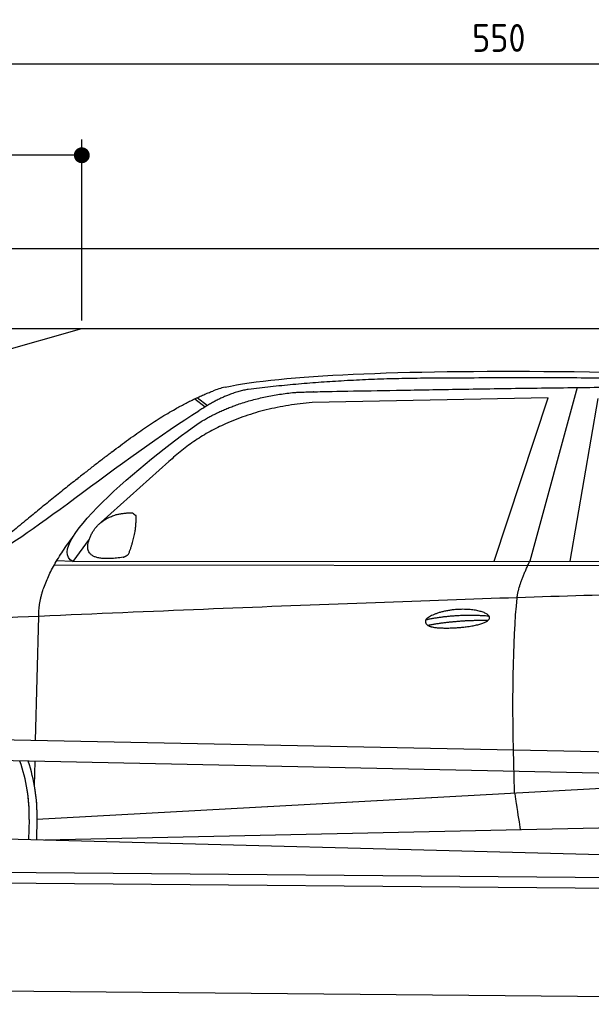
# Model space of a CAD drawing. Header units: millimetres. Extents: x -411 to 6777, y 0 to 7177.
# Tile 4 of 6: x 1744 to 3183, y 4700 to 7177. Entities that reach past the tile are written whole.
import ezdxf

# ---------------------------------------------------------------- set-up
doc = ezdxf.new("R2010")
doc.units = ezdxf.units.MM
doc.layers.add('4', color=3, linetype='Continuous')
for name, color, linetype, lineweight in [('car', 10, 'Continuous', 25), ('Freiraum', 7, 'Continuous', 25), ('Gebäude', 7, 'Continuous', 25), ('Plattform', 7, 'Continuous', 25)]:
    doc.layers.add(name, color=color, linetype=linetype, lineweight=lineweight)
doc.styles.get("Standard").update_dxf_attribs({"font": 'ISOCP.SHX'})
doc.dimstyles.new('GEN-ISO', dxfattribs={"dimscale": 20, "dimtxt": 3.5, "dimasz": 2, "dimexe": 2, "dimexo": 1, "dimgap": 1.5, "dimtad": 1, "dimdec": 1, "dimlfac": 0.1, "dimdsep": 46, "dimtxsty": 'STANDARD', "dimblk": 'PUNKT', "dimcen": 2, "dimclrd": 256, "dimclre": 256, "dimclrt": 2, "dimadec": 0, "dimazin": 0, "dimtp": 0.1, "dimtm": 0.1, "dimtfac": 0.71, "dimtdec": 1, "dimtmove": 2, "dimatfit": 3, "dimldrblk": 'PUNKT', "dimfxl": 2, "dimtolj": 1, "dimarcsym": 0})

# ---------------------------------------------------------------- blocks, each defined once
blk = doc.blocks.new('PUNKT')
at = {"layer": '4', "color": 0, "linetype": 'ByBlock'}
blk.add_line((-0.5, 0), (-1, 0), dxfattribs=at)
at = {"layer": '4', "color": 0, "linetype": 'ByBlock', "const_width": 0.5}
blk.add_lwpolyline([(-0.25, 0, 1), (0.25, 0, 1)], format="xyb", close=True, dxfattribs=at)
blk = doc.blocks.new('*D70')
at = {"layer": '4', "lineweight": -2, "transparency": 16777216}
for p, q in [((200, 6420.9), (200, 7105.8)), ((5700, 6570.9), (5700, 7105.8)), ((240, 7065.8), (5660, 7065.8))]:
    blk.add_line(p, q, dxfattribs=at)
at = {"layer": 'Defpoints', "color": 0, "transparency": 16777216}
for p in [(5700, 7065.8), (5700, 6550.9), (200, 6400.9)]:
    blk.add_point(p, dxfattribs=at)
at = {"layer": '4', "lineweight": -2, "transparency": 16777216, "xscale": 40, "yscale": 40, "zscale": 40, "rotation": 180}
blk.add_blockref('PUNKT', (200, 7065.8), dxfattribs=at)
at = {"layer": '4', "lineweight": -2, "transparency": 16777216, "xscale": 40, "yscale": 40, "zscale": 40}
blk.add_blockref('PUNKT', (5700, 7065.8), dxfattribs=at)
at = {"layer": '4', "color": 2, "transparency": 16777216, "insert": (2950, 7130.8), "char_height": 70, "attachment_point": 5}
blk.add_mtext('550', dxfattribs=at)
blk = doc.blocks.new('Car')
at = {"layer": 'car'}
for p, q in [((3090, 6280), (2974.6, 5842.1)), ((2127.8, 6243.1), (2154, 6222.8)), ((2133.6, 6245.8), (2159.2, 6226)), ((3016.8, 6253.7), (2423.1, 6236.3)), ((2884.6, 5841.2), (3016.8, 6253.7)), ((3076.3, 5843.1), (3143.4, 6252.9)), ((2063.7, 6084.4), (1894.3, 5930.5)), ((1865, 5887), (1824.4, 5831)), ((1824.4, 5831), (4476.2, 5856.6)), ((1777.5, 5821.6), (4420.8, 5842.6)), ((1824.4, 5831), (1783.2, 5831.7)), ((1734.4, 5379.5), (1739.7, 5692)), ((1732.5, 5266.4), (1733.5, 5327.1)), ((1739.8, 5181.9), (3608.8, 5301.1)), ((1739.8, 5181.9), (2763.3, 5247.2)), ((1720.2, 5181.1), (1719.3, 5130.7)), ((1739.8, 5181.9), (1739.1, 5130.3)), ((1759.6, 5130), (3645, 5188.6)), ((1661.1, 5131.6), (3710.1, 5097))]:
    blk.add_line(p, q, dxfattribs=at)
for centre, radius, start, end in [((2242.2, 6102.7), 174.5, 102.8736, 113.54), ((1315.7, 5187.9), 404.6, 359.0314, 20.1942), ((1315.7, 5187.9), 424.2, 359.1908, 19.1882), ((1315.7, 5187.9), 404.6, 359.0315, 10.2025), ((1315.7, 5187.9), 424.2, 359.1908, 9.6942)]:
    blk.add_arc(centre, radius, start, end, dxfattribs=at)
for points, degree in [([(2203.3, 6272.8), (2490.3, 6337.1), (3375.4, 6331.9), (4547.9, 6279.4)], 3), ([(2733.7, 6300.1), (2490.9, 6297.8), (2261.8, 6267.8)], 2), ([(3698, 6294.3), (3349.6, 6310.5), (2733.7, 6300.1)], 2), ([(2261.8, 6267.8), (2205.6, 6258.3), (2137.7, 6212.4)], 2), ([(1920.5, 6107.4), (2060.6, 6218.9), (2172.5, 6262.7)], 2), ([(2144.3, 6185.7), (2237.5, 6244.3), (2373, 6260.7)], 2), ([(2423.1, 6236.3), (2199.2, 6215), (2063.7, 6084.4)], 2), ([(1624.5, 5853.6), (1660.2, 5850.2), (1960.2, 6101.8), (2137.7, 6212.4)], 3), ([(1824.4, 5831), (1741, 5870.3), (2032.8, 6109.3), (2144.3, 6185.7)], 3), ([(1920.5, 6107.4), (1840, 6046.2), (1738.4, 5961.8), (1610, 5855.4), (1616, 5853.5)], 4), ([(1873.1, 5904.7), (1889.3, 5935.2), (1931.9, 5949.6)], 2), ([(1931.9, 5949.6), (1960.6, 5955.6), (1973.5, 5954.5)], 2), ([(1964.1, 5850.4), (1985.1, 5903.6), (1982, 5948.4)], 2), ([(1973.5, 5954.5), (1979.6, 5948.5), (1982, 5948.4)], 2), ([(1950.7, 5842.6), (1828.6, 5822.7), (1873.1, 5904.7)], 2), ([(1739.7, 5692), (1736.6, 5775.5), (1824.4, 5893.7)], 2), ([(1950.7, 5842.6), (1956.7, 5844.4), (1964.1, 5850.4)], 2), ([(2943.5, 5749.9), (2946.4, 5780.9), (2974.6, 5842.1)], 2), ([(4695.5, 5786.9), (3818.9, 5807.3), (1386.8, 5672.9)], 2), ([(2713.9, 5692.5), (2789.3, 5709.4), (2872.9, 5703.6)], 2), ([(2719, 5678.7), (2793, 5693.3), (2870.9, 5692.5)], 2)]:
    blk.add_open_spline(points, degree=degree, dxfattribs=at)
for points, degree, knots in [([(2373, 6260.7), (2399.5, 6263), (2538.9, 6266.1), (3560.1, 6295.6), (4180.4, 6294.8), (4637.4, 6126.4), (4615.3, 5952.6)], 4, [0.0821318, 0.0821318, 0.0821318, 0.0821318, 0.0821318, 0.258851, 0.508851, 1, 1, 1, 1, 1]), ([(2941.8, 5258.6), (2941.2, 5272.1), (2940.7, 5285.5), (2940.2, 5298.7), (2932.8, 5488.5), (2933.9, 5638.9), (2943.5, 5749.9)], 3, [0, 0, 0, 0, 0.064923, 0.064923, 0.064923, 1, 1, 1, 1]), ([(2713.9, 5692.5), (2718.1, 5697.6), (2739.1, 5714), (2821.8, 5734.1), (2937.2, 5697.9), (2828.5, 5669.4), (2743.7, 5670), (2709.3, 5673.5), (2713.9, 5692.5)], 5, [0, 0, 0, 0, 0, 0, 0.300106, 0.500106, 0.700106, 1, 1, 1, 1, 1, 1]), ([(2941.8, 5258.6), (2942.5, 5253.9), (2943.2, 5249.4), (2943.9, 5245.1), (2944.6, 5241.1), (2945.2, 5237.2), (2945.8, 5233.4), (2950.6, 5203.3), (2954.3, 5181.2), (2957, 5167.2)], 3, [-0.000011, -0.000011, -0.000011, -0.000011, 0.107576, 0.107576, 0.107576, 0.206414, 0.206414, 0.206414, 1, 1, 1, 1])]:
    blk.add_open_spline(points, degree=degree, knots=knots, dxfattribs=at)
blk = doc.blocks.new('_Dot')
at = {"color": 0, "linetype": 'ByBlock', "lineweight": -2}
blk.add_line((-0.5, 0), (-1, 0), dxfattribs=at)
at = {"color": 0, "linetype": 'ByBlock', "const_width": 0.5}
blk.add_lwpolyline([(-0.25, 0, 1), (0.25, 0, 1)], format="xyb", close=True, dxfattribs=at)
blk = doc.blocks.new('*D76')
at = {"layer": '4', "lineweight": -2, "transparency": 16777216}
for p, q in [((200, 6370.9), (200, 6875.7)), ((1900, 6420), (1900, 6875.7)), ((1860, 6835.7), (240, 6835.7))]:
    blk.add_line(p, q, dxfattribs=at)
at = {"layer": 'Defpoints', "color": 0, "transparency": 16777216}
for p in [(200, 6835.7), (1900, 6400), (200, 6350.9)]:
    blk.add_point(p, dxfattribs=at)
at = {"layer": '4', "lineweight": -2, "transparency": 16777216, "xscale": 40, "yscale": 40, "zscale": 40, "rotation": 180}
blk.add_blockref('_Dot', (200, 6835.7), dxfattribs=at)
at = {"layer": '4', "lineweight": -2, "transparency": 16777216, "xscale": 40, "yscale": 40, "zscale": 40}
blk.add_blockref('_Dot', (1900, 6835.7), dxfattribs=at)
at = {"layer": '4', "color": 2, "transparency": 16777216, "insert": (1050, 6900.7), "char_height": 70, "attachment_point": 5}
blk.add_mtext('170', dxfattribs=at)
blk = doc.blocks.new('Plattform OG 6200 550')
at = {"layer": 'Plattform'}
for p, q in [((5482.3, 5289.6), (348.5, 5392)), ((5481.2, 5233.6), (347.5, 5341)), ((440.2, 5043.6), (5395, 5000.4)), ((446, 5016.5), (5394.8, 4973.4)), ((5437.5, 4700), (372.6, 4744.2))]:
    blk.add_line(p, q, dxfattribs=at)
blk = doc.blocks.new('Gebäude_390_GT230')
at = {"layer": 'Freiraum'}
blk.add_line((500, 6000), (1900, 6400), dxfattribs=at)
at = {"layer": 'Gebäude'}
for p, q in [((5900, 6600.6), (0, 6600.6)), ((200, 6400), (5700, 6400))]:
    blk.add_line(p, q, dxfattribs=at)

msp = doc.modelspace()

# ---------------------------------------------------------------- block references
at = {"layer": 'car', "rotation": 359.4752422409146}
msp.add_blockref('Car', (0, 0), dxfattribs=at)
at = {"layer": 'Gebäude'}
msp.add_blockref('Gebäude_390_GT230', (0, 0), dxfattribs=at)
at = {"layer": 'Plattform'}
msp.add_blockref('Plattform OG 6200 550', (0, 0), dxfattribs=at)

# ---------------------------------------------------------------- dimensions: what is measured, and where the dimension line sits
at = {"layer": '4'}
for base, p1, p2, override, picture, middle in [((5700, 7065.8), (200, 6400.88), (5700, 6550.88), {"dimtdec": 3, "dimtolj": 0}, '*D70', (2950, 7130.8)), ((200, 6835.7), (1900, 6400), (200, 6350.88), {"dimblk1": 'Dot', "dimblk2": 'Dot', "dimsah": 1, "dimtdec": 3, "dimtolj": 0}, '*D76', (1050, 6900.7))]:
    dim = msp.add_linear_dim(base=base, p1=p1, p2=p2, dimstyle='GEN-ISO', override=override, dxfattribs=at)
    dim.commit()
    dim.dimension.update_dxf_attribs({"geometry": picture, "text_midpoint": middle})

doc.saveas('drawing.dxf')
